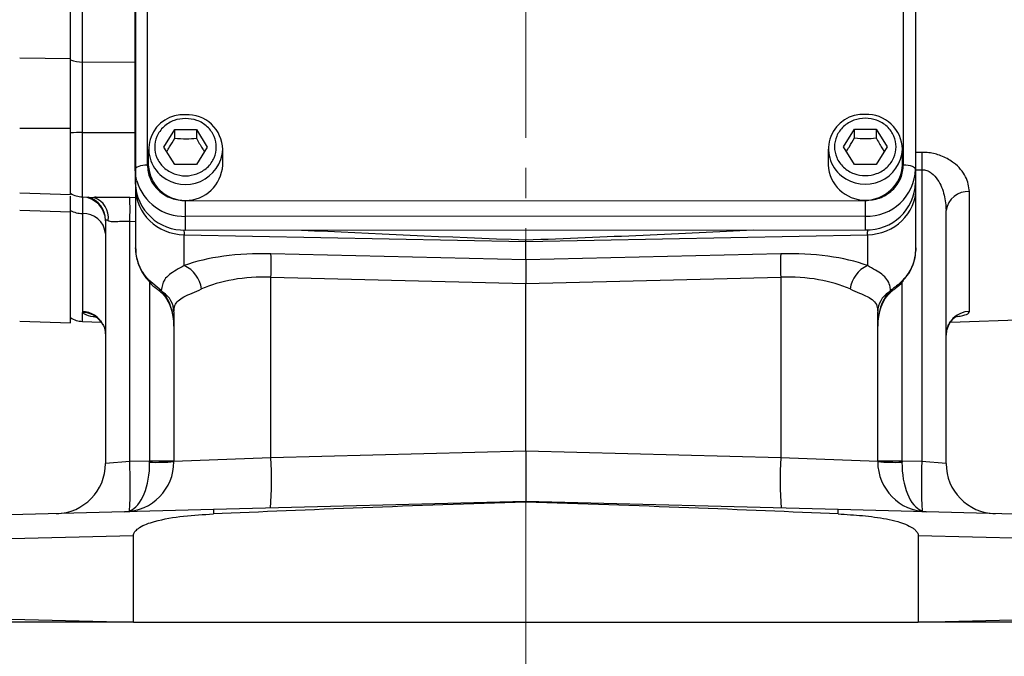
# Model space of a CAD drawing. Header units: inches. Extents: x 0.6 to 16.3, y 0.2 to 11.5.
# Tile 3 of 9: x 2.7 to 6, y 4.4 to 6.5. Entities that reach past the tile are written whole.
import ezdxf

# ---------------------------------------------------------------- set-up
doc = ezdxf.new("R2010")
doc.units = ezdxf.units.IN
doc.header["$MEASUREMENT"] = 0
doc.linetypes.add('CENTERX2', pattern=[0.8, 0.5, -0.1, 0.1, -0.1])
doc.styles.add('SLDTEXTSTYLE0', font='TXT', dxfattribs={"width": 0.75})
doc.dimstyles.new('SLDDIMSTYLE5', dxfattribs={"dimtxt": 0.137795, "dimasz": 0.14, "dimexe": 0, "dimexo": 0.0625, "dimgap": 0.034449, "dimtad": 0, "dimdec": 1, "dimlfac": 1.5, "dimrnd": 1e-09, "dimzin": 4, "dimdsep": 46, "dimtxsty": 'SLDTEXTSTYLE0', "dimblk1": 'CLOSED', "dimblk2": 'CLOSED', "dimsah": 1, "dimcen": 0.09, "dimadec": 0, "dimazin": 1, "dimtfac": 1, "dimtdec": 1, "dimtofl": 0, "dimtmove": 0, "dimatfit": 3, "dimldrblk": 'CLOSED', "dimfxl": 0, "dimfrac": 2, "dimtolj": 1, "dimtzin": 12, "dimarcsym": 0})

# ---------------------------------------------------------------- blocks, each defined once
blk = doc.blocks.new('_Closed')
at = {"color": 0, "linetype": 'ByBlock', "lineweight": -2}
for p, q in [((-1, 0.166667), (0, 0)), ((-1, 0.166667), (-1, -0.166667)), ((0, 0), (-1, -0.166667)), ((0, 0), (-1, 0))]:
    blk.add_line(p, q, dxfattribs=at)
blk = doc.blocks.new('_D_10')
at = {"color": 7, "linetype": 'Continuous', "lineweight": 0}
for p, q in [((2.0398, 4.4733), (2.0398, 4.0553)), ((6.7064, 4.4733), (6.7064, 4.0553)), ((5.695, 4.2931), (5.653, 4.2931)), ((5.653, 4.2931), (5.653, 4.0744)), ((6.0005, 4.2931), (6.0424, 4.2931)), ((6.0424, 4.2931), (6.0424, 4.0744)), ((2.0398, 4.0947), (5.5322, 4.0947)), ((6.7064, 4.0947), (6.1633, 4.0947)), ((5.653, 4.0744), (5.695, 4.0744)), ((6.0424, 4.0744), (6.0005, 4.0744))]:
    blk.add_line(p, q, dxfattribs=at)
at = {"color": 7, "linetype": 'Continuous', "lineweight": 18, "xscale": 0.14, "yscale": 0.14, "rotation": 180.0000000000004}
blk.add_blockref('_Closed', (2.0398, 4.0947, -0.0033), dxfattribs=at)
at = {"color": 7, "linetype": 'Continuous', "lineweight": 18, "xscale": 0.14, "yscale": 0.14}
blk.add_blockref('_Closed', (6.7064, 4.0947, -0.0033), dxfattribs=at)
at = {"color": 7, "linetype": 'Continuous', "lineweight": 18, "char_height": 0.1378, "attachment_point": 1, "style": 'SLDTEXTSTYLE0'}
for s, insert in [('178', (5.695, 4.252)), ('7.0', (5.7205, 4.0458))]:
    blk.add_mtext(s, dxfattribs=dict(at, insert=insert))

msp = doc.modelspace()

# ---------------------------------------------------------------- linework, layer by layer
at = {"color": 7, "linetype": 'CENTERX2', "lineweight": 18}
for p, q in [((4.3731, 3.6952), (4.3731, 10.8223)), ((4.3731, 4.8869), (4.3731, 3.6952))]:
    msp.add_line(p, q, dxfattribs=at)
at = {"color": 7, "linetype": 'Continuous', "lineweight": 25}
for p, q in [((2.8634, 6.3583), (2.8634, 8.6473)), ((2.9036, 6.3462), (2.9036, 8.63)), ((3.0784, 5.99), (3.0781, 6.9236)), ((3.1181, 6.938), (3.1184, 6.0044)), ((5.6251, 6.0052), (5.6247, 6.9388)), ((5.6647, 6.9245), (5.6651, 5.9909)), ((3.0781, 6.8782), (3.0784, 5.9446)), ((3.0798, 6.8721), (3.0798, 5.9278)), ((5.6664, 5.9278), (5.6664, 6.8721)), ((2.6954, 6.36), (2.8634, 6.3583)), ((2.8634, 6.3533), (2.8634, 6.3583)), ((2.6954, 6.1267), (2.8634, 6.1267)), ((2.8634, 5.9071), (2.8634, 6.1267)), ((3.1731, 6.0641), (3.2091, 6.1224)), ((3.2091, 6.1224), (3.2811, 6.1224)), ((3.2091, 6.0937), (3.2091, 6.1224)), ((3.2811, 6.1224), (3.3171, 6.0641)), ((3.2811, 6.1224), (3.2811, 6.0937)), ((5.4264, 6.0649), (5.4624, 6.1231)), ((5.4624, 6.1231), (5.5344, 6.1231)), ((5.4624, 6.0945), (5.4624, 6.1231)), ((5.5344, 6.1231), (5.5704, 6.0649)), ((5.5344, 6.1231), (5.5344, 6.0945)), ((3.1218, 6.0565), (3.1218, 6.0044)), ((3.2091, 6.0059), (3.1731, 6.0641)), ((3.3171, 6.0641), (3.2811, 6.0059)), ((3.3684, 6.0044), (3.3684, 6.0565)), ((5.3751, 6.0573), (5.3751, 6.0052)), ((5.4624, 6.0067), (5.4264, 6.0649)), ((5.5704, 6.0649), (5.5344, 6.0067)), ((5.6218, 6.0052), (5.6218, 6.0573)), ((3.2811, 6.0059), (3.2091, 6.0059)), ((5.5344, 6.0067), (5.4624, 6.0067)), ((3.0784, 5.99), (3.0784, 5.9446)), ((5.6651, 5.9909), (5.6651, 5.9455)), ((5.686, 5.9891), (5.686, 5.0214)), ((2.6954, 5.913), (2.8634, 5.9071)), ((3.0798, 5.9251), (3.0798, 5.8236)), ((5.6664, 5.8236), (5.6664, 5.9278)), ((5.8436, 5.5192), (5.8436, 5.9164)), ((2.9036, 5.8987), (2.9484, 5.8972)), ((2.9484, 5.8977), (2.9436, 5.898)), ((3.2451, 5.8862), (5.4985, 5.8869)), ((2.6954, 5.8553), (2.8634, 5.8494)), ((2.8634, 5.8494), (2.8634, 5.8539)), ((2.8634, 5.4809), (2.8634, 5.8494)), ((2.9031, 5.8437), (2.9031, 5.5192)), ((5.7664, 5.0151), (5.7664, 5.8536)), ((2.9798, 5.8197), (2.9801, 5.8218)), ((2.9798, 5.8197), (2.9798, 5.0151)), ((3.0602, 5.0214), (3.0602, 5.8184)), ((3.0798, 5.8236), (3.0798, 5.7301)), ((5.4985, 5.8353), (3.2452, 5.8345)), ((3.2452, 5.7891), (3.2452, 5.8345)), ((5.4985, 5.8353), (5.4985, 5.7899)), ((5.6664, 5.7301), (5.6664, 5.8236)), ((3.2452, 5.7891), (5.4985, 5.7899)), ((3.2406, 5.7734), (4.3731, 5.7506)), ((3.2406, 5.6714), (3.2406, 5.7734)), ((4.3731, 5.7506), (5.5056, 5.7734)), ((4.3731, 5.7506), (4.3731, 5.7564)), ((4.3731, 5.6901), (4.3731, 5.7506)), ((5.5056, 5.7734), (5.5056, 5.6714)), ((4.3731, 5.6901), (3.5281, 5.7103)), ((5.2181, 5.7103), (4.3731, 5.6901)), ((4.3731, 5.6901), (4.3731, 5.6123)), ((3.1643, 5.5886), (3.1231, 5.623)), ((3.5281, 5.6326), (4.3731, 5.6123)), ((3.5281, 5.0336), (3.5281, 5.6326)), ((4.3731, 5.6123), (5.2181, 5.6326)), ((5.2181, 5.6326), (5.2181, 5.0336)), ((3.1705, 5.5822), (3.1643, 5.5886)), ((4.3731, 5.0558), (4.3731, 5.6123)), ((5.5819, 5.5886), (5.5757, 5.5822)), ((2.9031, 5.5192), (2.9036, 5.516)), ((3.2064, 5.5182), (3.2064, 5.021)), ((5.5398, 5.021), (5.5398, 5.5182)), ((5.7805, 5.4839), (6.7389, 5.5174)), ((2.6954, 5.4868), (2.8634, 5.4809)), ((2.9036, 5.4861), (2.9657, 5.4839)), ((3.5281, 5.0336), (3.2064, 5.021)), ((4.3731, 5.0558), (3.5281, 5.0336)), ((4.3731, 5.0558), (4.3731, 4.8892)), ((5.2181, 5.0336), (4.3731, 5.0558)), ((5.5398, 5.021), (5.2181, 5.0336)), ((3.0602, 5.0214), (2.9798, 5.0151)), ((3.126, 5.0231), (3.0602, 5.0214)), ((3.2064, 5.0231), (3.126, 5.0231)), ((5.6202, 5.0231), (5.5398, 5.0231)), ((5.686, 5.0214), (5.6202, 5.0231)), ((5.7664, 5.0151), (5.686, 5.0214)), ((4.3731, 4.8892), (3.3382, 4.8621)), ((4.3731, 4.8869), (4.3731, 4.8892)), ((5.408, 4.8621), (4.3731, 4.8892)), ((3.3382, 4.8621), (2.1177, 4.8301)), ((6.6285, 4.8301), (5.408, 4.8621)), ((2.0398, 4.7502), (3.0724, 4.7756)), ((3.0724, 4.4884), (3.0724, 4.7756)), ((5.6738, 4.7756), (5.6738, 4.4884)), ((5.6738, 4.7756), (6.7064, 4.7502)), ((3.0283, 4.4884), (2.0398, 4.5127)), ((6.7064, 4.5127), (5.7179, 4.4884)), ((3.0724, 4.4884), (3.0283, 4.4884)), ((3.0724, 4.4884), (5.6738, 4.4884)), ((5.7179, 4.4884), (5.6738, 4.4884))]:
    msp.add_line(p, q, dxfattribs=at)
at = {"color": 8, "linetype": 'Continuous', "lineweight": 25}
for p, q in [((3.0783, 6.3444), (2.9036, 6.3462)), ((2.9036, 6.1128), (3.0784, 6.1127)), ((2.9036, 5.8987), (2.9036, 6.1128)), ((5.686, 6.0466), (5.6664, 6.0463)), ((5.6664, 5.9889), (5.686, 5.9891)), ((3.0798, 5.8963), (3.0602, 5.8969)), ((3.0602, 5.8184), (3.0798, 5.8179)), ((3.126, 5.6162), (3.126, 5.0231)), ((5.6202, 5.0231), (5.6202, 5.6165)), ((2.9036, 5.4861), (2.9036, 5.516))]:
    msp.add_line(p, q, dxfattribs=at)
at = {"color": 7, "linetype": 'Continuous', "lineweight": 25, "flags": 128}
for points in [[(3.1184, 6.0044), (3.1106, 6.0041), (3.1031, 6.0033), (3.0962, 6.002), (3.0902, 6.0002), (3.0852, 5.998), (3.0815, 5.9955), (3.0792, 5.9928), (3.0784, 5.99)], [(3.0835, 5.9519), (3.0816, 5.9597), (3.0784, 5.99)], [(5.6251, 6.0052), (5.6329, 6.005), (5.6404, 6.0042), (5.6473, 6.0028), (5.6534, 6.001), (5.6584, 5.9989), (5.6621, 5.9964), (5.6643, 5.9937), (5.6651, 5.9909)], [(3.2452, 5.8345), (3.2452, 5.838), (3.2452, 5.8428), (3.2452, 5.8487), (3.2452, 5.8556), (3.2452, 5.863), (3.2452, 5.8708), (3.2452, 5.8786), (3.2451, 5.8862)], [(5.4985, 5.8869), (5.4985, 5.8794), (5.4985, 5.8716), (5.4985, 5.8638), (5.4985, 5.8563), (5.4985, 5.8495), (5.4985, 5.8436), (5.4985, 5.8388), (5.4985, 5.8353)]]:
    msp.add_lwpolyline(points, dxfattribs=at)
at = {"color": 8, "linetype": 'Continuous', "lineweight": 25, "flags": 128}
for points in [[(3.1231, 5.623), (3.1217, 5.6214), (3.1216, 5.6211)], [(5.6231, 5.623), (5.6245, 5.6214), (5.6246, 5.6211)], [(3.1643, 5.5886), (3.1597, 5.5879), (3.1564, 5.5891)], [(5.5819, 5.5886), (5.5865, 5.5879), (5.5898, 5.5891)]]:
    msp.add_lwpolyline(points, dxfattribs=at)
at = {"color": 7, "linetype": 'Continuous', "lineweight": 25}
for centre, radius, start, end in [((2.9053, 6.4724), 0.1262, 250.6431, 269.2618), ((3.2378, 6.0574), 0.1145, 86.3204, 231.6089), ((3.2502, 6.0535), 0.1183, 1.4731, 92.4617), ((5.4911, 6.0582), 0.1145, 86.3204, 231.6089), ((5.5035, 6.0542), 0.1183, 1.4731, 92.4617), ((2.9047, 5.5882), 0.5246, 90.1194, 94.5154), ((7.3829, 6.0178), 1.6971, 179.0308, 180.9692), ((3.2451, 6.0108), 0.1235, 182.9753, 357.0247), ((5.4984, 6.0116), 0.1235, 182.9753, 357.0247), ((5.5038, 5.9966), 0.1614, 268.1193, 357.988), ((3.2398, 5.9504), 0.1614, 182.0579, 271.9188), ((5.5038, 5.9512), 0.1614, 268.1193, 357.988), ((2.9064, 5.9787), 0.08, 237.4864, 268), ((5.8381, 5.8443), 0.0723, 85.6248, 172.5959), ((2.9004, 5.8192), 0.0794, 0.3877, 88.0386), ((2.2134, 5.8577), 0.8477, 357.3474, 2.6526), ((2.9058, 5.9363), 0.0926, 242.7441, 268.3003), ((2.9069, 5.7706), 0.0732, 5.8624, 92.9877), ((2.3748, 5.6715), 1.154, 358.0694, 1.9306), ((6.3714, 5.6715), 1.154, 178.0694, 181.9306), ((3.199, 5.5805), 0.1, 7.5632, 65.4088), ((5.5472, 5.5805), 0.1, 114.5912, 172.4368), ((3.1299, 5.5173), 0.0765, 0.6541, 57.999), ((5.6163, 5.5173), 0.0765, 122.001, 179.3459), ((5.8457, 5.44), 0.0793, 91.5042, 179.5403), ((2.9064, 5.566), 0.08, 237.4864, 268), ((2.3324, 4.9608), 1.1979, 355.5123, 3.4878), ((6.4138, 4.9608), 1.1979, 176.5122, 184.4877), ((2.8131, 5.0151), 0.1667, 271.5, 0), ((3.0398, 5.021), 0.1667, 271.5, 0), ((1.3279, 4.9445), 1.734, 357.1282, 2.5429), ((3.1457, 5.8057), 0.787, 268.5721, 274.4279), ((5.7064, 5.021), 0.1667, 180, 268.5), ((5.6005, 5.8057), 0.787, 265.5721, 271.4279), ((7.4183, 4.9445), 1.734, 177.4571, 182.8718), ((5.9331, 5.0151), 0.1667, 180, 268.5), ((3.066, 4.8979), 0.0408, 261.1732, 281.8268), ((3.4042, 4.851), 0.0669, 170.4914, 183.0705), ((5.342, 4.851), 0.0669, 356.9295, 9.5086), ((5.6802, 4.8979), 0.0408, 258.1732, 278.8268)]:
    msp.add_arc(centre, radius, start, end, dxfattribs=at)
at = {"color": 8, "linetype": 'Continuous', "lineweight": 25}
for centre, radius, start, end in [((3.2446, 6.0641), 0.124, 231.0295, 356.4995), ((5.498, 6.0648), 0.124, 231.0295, 356.4995), ((3.2407, 5.9983), 0.1639, 196.4601, 271.5635), ((5.6544, 5.9275), 0.012, 1.3192, 31.8079), ((2.8996, 5.8208), 0.0806, 0.6871, 73.4791), ((2.9177, 5.8291), 0.072, 353.1417, 70.8104), ((3.504, 5.7951), 0.2643, 181.2893, 184.7221), ((5.2231, 5.7962), 0.2834, 355.3782, 358.7563), ((3.1683, 5.5908), 0.00892, 230.4631, 283.8633), ((5.5779, 5.5908), 0.00892, 256.1344, 309.5596), ((2.9001, 5.4393), 0.08, 26.1051, 87.8769), ((2.9029, 5.4383), 0.0777, 32.6634, 89.4542)]:
    msp.add_arc(centre, radius, start, end, dxfattribs=at)
at = {"color": 7, "linetype": 'Continuous', "lineweight": 25}
for centre, major_axis, ratio, start_param, end_param in [((3.2464, 5.9289), (0.1665, 0.0084), 0.933273, 3.094443, 4.630333), ((5.4998, 5.9289), (0.1665, -0.0084), 0.933273, 4.794445, 6.330335), ((4.7563, 5.8176), (2.2923, -0.0747), 0.032567, 4.199576, 4.545488), ((3.9899, 5.8176), (2.2923, 0.0747), 0.032567, 4.87929, 5.230248), ((3.5427, 5.5499), (0.4166, -0.0183), 0.383235, 1.622509, 2.398549), ((5.2035, 5.5499), (0.4166, 0.0183), 0.383235, 0.743044, 1.519084), ((3.5398, 5.4722), (0.3332, -0.0202), 0.478472, 1.634733, 2.410774), ((5.2064, 5.4722), (0.3332, 0.0202), 0.478472, 0.730819, 1.506859), ((3.1231, 5.47), (0, 0.1363), 0.611254, 4.712389, 5.678453), ((5.6231, 5.47), (0, 0.1363), 0.611254, 0.604732, 1.570796), ((3.0398, 5.021), (-0.0044, 0.1666), 0.517444, 3.324308, 4.686209), ((3.1231, 5.0232), (-0.0022, 0.1667), 0.017441, 4.686437, 4.711704), ((5.7064, 5.021), (0.0044, 0.1666), 0.517444, 1.596976, 2.958877), ((5.6231, 5.0232), (0.0022, 0.1667), 0.017441, 1.571481, 1.596748), ((5.0997, 4.8282), (-3.0561, -0.08), 0.026168, 4.951764, 5.326342), ((3.6465, 4.8282), (-3.0561, 0.08), 0.026168, 4.098436, 4.473014)]:
    msp.add_ellipse(centre, major_axis=major_axis, ratio=ratio, start_param=start_param, end_param=end_param, dxfattribs=at)
for points, knots in [([(2.8634, 6.1267), (2.8634, 6.1483), (2.8634, 6.1884), (2.8634, 6.247), (2.8634, 6.3041), (2.8634, 6.3393), (2.8634, 6.3583)], [0, 0, 0, 0, 0.266854, 0.494133, 0.728007, 1, 1, 1, 1]), ([(2.8634, 6.1194), (2.8634, 6.1358), (2.8634, 6.1718), (2.8634, 6.2269), (2.8634, 6.2832), (2.8634, 6.3249), (2.8634, 6.3473), (2.8634, 6.3533)], [0, 0, 0, 0, 0.1993834, 0.4391264, 0.6721026, 0.9118361, 1, 1, 1, 1]), ([(2.9036, 6.1128), (2.9036, 6.1329), (2.9035, 6.1738), (2.9034, 6.2345), (2.9035, 6.2935), (2.9036, 6.3284), (2.9036, 6.3462)], [0, 0, 0, 0, 0.245724, 0.500002, 0.745724, 1, 1, 1, 1]), ([(3.2451, 6.1594), (3.2579, 6.1581), (3.2777, 6.1561), (3.3014, 6.1443), (3.3177, 6.132), (3.331, 6.1167), (3.3433, 6.0946), (3.3496, 6.0641), (3.3433, 6.0337), (3.331, 6.0116), (3.3177, 5.9963), (3.3014, 5.984), (3.2777, 5.9725), (3.2451, 5.9666), (3.2125, 5.9725), (3.1888, 5.984), (3.1725, 5.9963), (3.1592, 6.0116), (3.1469, 6.0337), (3.1406, 6.0641), (3.1469, 6.0946), (3.1592, 6.1167), (3.1725, 6.132), (3.1888, 6.1443), (3.2125, 6.1561), (3.2323, 6.1581), (3.2451, 6.1594)], [0, 0, 0, 0, 0.059864, 0.09209, 0.125, 0.15791, 0.190136, 0.25, 0.309864, 0.34209, 0.375, 0.40791, 0.440136, 0.5, 0.559864, 0.59209, 0.625, 0.65791, 0.690136, 0.75, 0.809864, 0.84209, 0.875, 0.90791, 0.940136, 1, 1, 1, 1]), ([(5.4984, 6.1601), (5.5113, 6.1589), (5.531, 6.1569), (5.5548, 6.145), (5.5711, 6.1328), (5.5843, 6.1175), (5.5966, 6.0953), (5.6029, 6.0649), (5.5966, 6.0345), (5.5843, 6.0123), (5.5711, 5.9971), (5.5548, 5.9847), (5.531, 5.9732), (5.4984, 5.9674), (5.4659, 5.9732), (5.4421, 5.9847), (5.4258, 5.9971), (5.4125, 6.0123), (5.4002, 6.0345), (5.394, 6.0649), (5.4002, 6.0953), (5.4125, 6.1175), (5.4258, 6.1328), (5.4421, 6.145), (5.4659, 6.1569), (5.4856, 6.1589), (5.4984, 6.1601)], [0, 0, 0, 0, 0.059864, 0.09209, 0.125, 0.15791, 0.190136, 0.25, 0.309864, 0.34209, 0.375, 0.40791, 0.440136, 0.5, 0.559864, 0.59209, 0.625, 0.65791, 0.690136, 0.75, 0.809864, 0.84209, 0.875, 0.90791, 0.940136, 1, 1, 1, 1]), ([(3.1823, 6.0493), (3.1856, 6.0543), (3.1946, 6.0675), (3.2035, 6.0836), (3.2091, 6.0937)], [0, 0, 0, 0, 0.376375, 1, 1, 1, 1]), ([(3.2091, 6.0937), (3.222, 6.0926), (3.246, 6.0907), (3.27, 6.0927), (3.2811, 6.0937)], [0, 0, 0, 0, 0.534747, 1, 1, 1, 1]), ([(3.2811, 6.0937), (3.2875, 6.0821), (3.2965, 6.066), (3.3054, 6.0529), (3.3079, 6.0493)], [0, 0, 0, 0, 0.718831, 1, 1, 1, 1]), ([(5.4356, 6.0501), (5.439, 6.0551), (5.4479, 6.0683), (5.4569, 6.0844), (5.4624, 6.0945)], [0, 0, 0, 0, 0.376375, 1, 1, 1, 1]), ([(5.4624, 6.0945), (5.4753, 6.0934), (5.4994, 6.0915), (5.5233, 6.0935), (5.5344, 6.0945)], [0, 0, 0, 0, 0.534747, 1, 1, 1, 1]), ([(5.5344, 6.0945), (5.5409, 6.0829), (5.5498, 6.0668), (5.5587, 6.0537), (5.5612, 6.05)], [0, 0, 0, 0, 0.718831, 1, 1, 1, 1]), ([(5.8436, 5.9164), (5.8413, 5.9331), (5.8376, 5.9584), (5.8154, 5.9905), (5.7991, 6.0063), (5.7779, 6.0222), (5.7525, 6.0362), (5.7157, 6.0458), (5.6937, 6.0464), (5.686, 6.0466)], [0, 0, 0, 0, 0.281, 0.426315, 0.571417, 0.588222, 0.767187, 0.91801, 1, 1, 1, 1]), ([(3.1184, 6.0044), (3.1201, 5.9895), (3.1227, 5.9666), (3.1386, 5.9391), (3.1549, 5.9202), (3.1752, 5.9049), (3.2047, 5.8902), (3.2292, 5.8877), (3.2451, 5.8862)], [0, 0, 0, 0, 0.239457, 0.368361, 0.5, 0.631639, 0.760543, 1, 1, 1, 1]), ([(5.4985, 5.8869), (5.5144, 5.8885), (5.5389, 5.891), (5.5684, 5.9057), (5.5887, 5.921), (5.605, 5.9399), (5.6208, 5.9675), (5.6234, 5.9904), (5.6251, 6.0052)], [0, 0, 0, 0, 0.239457, 0.368361, 0.5, 0.631639, 0.760543, 1, 1, 1, 1]), ([(5.686, 5.9891), (5.69, 5.9889), (5.7001, 5.9884), (5.7107, 5.9831), (5.725, 5.9729), (5.7451, 5.949), (5.7626, 5.9058), (5.7652, 5.8708), (5.7664, 5.8536)], [0, 0, 0, 0, 0.0619489, 0.1567452, 0.1850957, 0.353468, 0.6816508, 1, 1, 1, 1]), ([(2.8634, 5.8494), (2.8634, 5.8607), (2.8634, 5.8817), (2.8634, 5.8974), (2.8634, 5.9007), (2.8634, 5.9012)], [0, 0, 0, 0, 0.5076194, 0.9399577, 1, 1, 1, 1]), ([(2.9031, 5.8985), (2.9031, 5.8936), (2.9031, 5.883), (2.9031, 5.8575), (2.9031, 5.8437)], [0, 0, 0, 0, 0.460068, 1, 1, 1, 1]), ([(2.9801, 5.8218), (2.9805, 5.8223), (2.9816, 5.8237), (2.985, 5.8228), (2.9884, 5.8209), (2.9892, 5.8205)], [0, 0, 0, 0, 0.255128, 0.836374, 1, 1, 1, 1]), ([(2.9892, 5.8205), (2.9898, 5.8201), (2.9946, 5.8177), (3.0017, 5.8171), (3.0158, 5.8173), (3.0324, 5.8189), (3.0509, 5.8186), (3.0602, 5.8184)], [0, 0, 0, 0, 0.047304, 0.355365, 0.366674, 0.683379, 1, 1, 1, 1]), ([(3.1231, 5.623), (3.1145, 5.6338), (3.0952, 5.6582), (3.0817, 5.696), (3.0803, 5.7212), (3.0798, 5.7301)], [0, 0, 0, 0, 0.342388, 0.768147, 1, 1, 1, 1]), ([(3.0805, 5.7284), (3.0803, 5.725), (3.0797, 5.7111), (3.0849, 5.687), (3.0962, 5.6577), (3.1091, 5.6356), (3.1192, 5.6247), (3.1221, 5.6215)], [0, 0, 0, 0, 0.087807, 0.356954, 0.623213, 0.891844, 1, 1, 1, 1]), ([(5.6241, 5.6216), (5.6287, 5.627), (5.6411, 5.6411), (5.6543, 5.6671), (5.6646, 5.6983), (5.6658, 5.7193), (5.6664, 5.73)], [0, 0, 0, 0, 0.177503, 0.468426, 0.726699, 1, 1, 1, 1]), ([(3.2406, 5.6714), (3.2315, 5.6663), (3.2122, 5.6555), (3.1907, 5.6412), (3.1699, 5.6212), (3.1665, 5.6014), (3.1643, 5.5886)], [0, 0, 0, 0, 0.185606, 0.39549, 0.608382, 1, 1, 1, 1]), ([(5.5819, 5.5886), (5.5814, 5.5942), (5.5802, 5.6075), (5.5716, 5.6253), (5.5554, 5.6414), (5.5335, 5.6557), (5.5149, 5.6662), (5.5056, 5.6714)], [0, 0, 0, 0, 0.161868, 0.389172, 0.619826, 0.808634, 1, 1, 1, 1]), ([(3.1219, 5.6215), (3.1234, 5.6195), (3.1311, 5.6094), (3.1433, 5.5988), (3.1539, 5.5911), (3.1565, 5.5892)], [0, 0, 0, 0, 0.154698, 0.799383, 1, 1, 1, 1]), ([(5.6231, 5.623), (5.6224, 5.6221), (5.6104, 5.6091), (5.5957, 5.5985), (5.5819, 5.5886)], [0, 0, 0, 0, 0.062586, 1, 1, 1, 1]), ([(5.5897, 5.5892), (5.5925, 5.5913), (5.6042, 5.5998), (5.6165, 5.6105), (5.6238, 5.6204), (5.6245, 5.6213)], [0, 0, 0, 0, 0.220108, 0.927376, 1, 1, 1, 1]), ([(3.1563, 5.5886), (3.1573, 5.588), (3.1607, 5.5861), (3.1634, 5.5834), (3.1652, 5.5816)], [0, 0, 0, 0, 0.318322, 1, 1, 1, 1]), ([(3.1627, 5.584), (3.165, 5.5818), (3.1741, 5.5731), (3.1872, 5.5539), (3.1993, 5.525), (3.2055, 5.4962), (3.2062, 5.4775), (3.2064, 5.47)], [0, 0, 0, 0, 0.073586, 0.296333, 0.548032, 0.820894, 1, 1, 1, 1]), ([(3.2064, 5.5182), (3.2071, 5.5252), (3.2083, 5.5394), (3.2194, 5.5552), (3.2385, 5.568), (3.2648, 5.5792), (3.2873, 5.589), (3.2981, 5.5937)], [0, 0, 0, 0, 0.193788, 0.392776, 0.597116, 0.80657, 1, 1, 1, 1]), ([(5.4481, 5.5937), (5.4588, 5.589), (5.4805, 5.5796), (5.5069, 5.5684), (5.527, 5.5553), (5.5381, 5.539), (5.5392, 5.5246), (5.5398, 5.5182)], [0, 0, 0, 0, 0.191641, 0.387772, 0.602568, 0.823877, 1, 1, 1, 1]), ([(5.5398, 5.47), (5.5399, 5.4752), (5.5403, 5.492), (5.5452, 5.5191), (5.5563, 5.5486), (5.5696, 5.5701), (5.5799, 5.5804), (5.5835, 5.584)], [0, 0, 0, 0, 0.125572, 0.403093, 0.658557, 0.880544, 1, 1, 1, 1]), ([(5.581, 5.5816), (5.5832, 5.5838), (5.5858, 5.5865), (5.5892, 5.5884), (5.5898, 5.5888)], [0, 0, 0, 0, 0.811303, 1, 1, 1, 1]), ([(2.9424, 5.5037), (2.9423, 5.5038), (2.9418, 5.5039), (2.9467, 5.5019), (2.9554, 5.4956), (2.964, 5.4877), (2.9675, 5.4809), (2.9684, 5.4791)], [0, 0, 0, 0, 0.10642, 0.349294, 0.608161, 0.899784, 1, 1, 1, 1]), ([(5.767, 5.4421), (5.7669, 5.4438), (5.7662, 5.4526), (5.7707, 5.4674), (5.7793, 5.4836), (5.7896, 5.4948), (5.7985, 5.5012), (5.8036, 5.5037), (5.8038, 5.5037), (5.8039, 5.5038)], [0, 0, 0, 0, 0.050289, 0.263227, 0.449077, 0.614717, 0.765384, 0.895273, 1, 1, 1, 1]), ([(2.968, 5.48), (2.9689, 5.4788), (2.9736, 5.4726), (2.9782, 5.46), (2.9788, 5.4488), (2.979, 5.4444)], [0, 0, 0, 0, 0.1246262, 0.6549692, 1, 1, 1, 1]), ([(5.7664, 5.0151), (5.7665, 5.0106), (5.7666, 5.0061), (5.7666, 5.0084), (5.7666, 5.0084)], [0, 0, 0, 0, 0.999985, 1, 1, 1, 1]), ([(3.0724, 4.7756), (3.0727, 4.7782), (3.0735, 4.7839), (3.0804, 4.7935), (3.1018, 4.81), (3.1563, 4.8282), (3.2387, 4.8425), (3.3044, 4.8458), (3.3374, 4.8475)], [0, 0, 0, 0, 0.027056, 0.060277, 0.120397, 0.308773, 0.65377, 1, 1, 1, 1]), ([(5.4088, 4.8475), (5.4355, 4.846), (5.4889, 4.8431), (5.5548, 4.8342), (5.6022, 4.8235), (5.6319, 4.8137), (5.6523, 4.8041), (5.6657, 4.7933), (5.6719, 4.7854), (5.6737, 4.7789), (5.6738, 4.7761), (5.6738, 4.7756)], [0, 0, 0, 0, 0.280993, 0.561694, 0.696633, 0.791001, 0.890791, 0.930743, 0.971061, 0.994448, 1, 1, 1, 1]), ([(3.0283, 4.4884), (2.9771, 4.4884), (2.8785, 4.4884), (2.7403, 4.4884), (2.6133, 4.4884), (2.4957, 4.4884), (2.3894, 4.4884), (2.2953, 4.4884), (2.2144, 4.4884), (2.1483, 4.4884), (2.0973, 4.4884), (2.0647, 4.4884), (2.0467, 4.4884), (2.0446, 4.4884), (2.0436, 4.4884)], [0, 0, 0, 0, 0.092009, 0.1773373, 0.2629381, 0.3482681, 0.433634, 0.5192704, 0.6046383, 0.6904111, 0.7764556, 0.8622299, 0.9311149, 1, 1, 1, 1]), ([(6.7026, 4.4884), (6.7008, 4.4884), (6.6973, 4.4884), (6.6691, 4.4884), (6.6265, 4.4884), (6.5678, 4.4884), (6.4936, 4.4884), (6.4052, 4.4884), (6.304, 4.4884), (6.1907, 4.4884), (6.0673, 4.4884), (5.9452, 4.4884), (5.8283, 4.4884), (5.7547, 4.4884), (5.7179, 4.4884)], [0, 0, 0, 0, 0.092005, 0.178274, 0.264818, 0.351087, 0.437327, 0.523844, 0.610082, 0.695958, 0.78211, 0.867984, 0.933992, 1, 1, 1, 1])]:
    msp.add_open_spline(points, degree=3, knots=knots, dxfattribs=at)
at = {"color": 8, "linetype": 'Continuous', "lineweight": 25}
for points, knots in [([(3.0602, 5.8969), (3.0424, 5.8973), (3.0077, 5.898), (2.9686, 5.8963), (2.9522, 5.8974), (2.9484, 5.8977)], [0, 0, 0, 0, 0.4499236, 0.8732535, 1, 1, 1, 1]), ([(5.6664, 5.7301), (5.6647, 5.7132), (5.6613, 5.6794), (5.6411, 5.6438), (5.6263, 5.6267), (5.6231, 5.623)], [0, 0, 0, 0, 0.440119, 0.877499, 1, 1, 1, 1]), ([(2.9036, 5.516), (2.906, 5.5139), (2.9119, 5.5088), (2.9268, 5.5039), (2.9425, 5.5018), (2.9442, 5.5016)], [0, 0, 0, 0, 0.369578, 0.93144, 1, 1, 1, 1]), ([(5.8039, 5.5022), (5.8101, 5.5033), (5.8286, 5.5064), (5.8412, 5.5124), (5.843, 5.5174), (5.8436, 5.5192)], [0, 0, 0, 0, 0.242945, 0.725252, 1, 1, 1, 1])]:
    msp.add_open_spline(points, degree=3, knots=knots, dxfattribs=at)

# ---------------------------------------------------------------- dimensions: what is measured, and where the dimension line sits
at = {"color": 7, "linetype": 'Continuous', "lineweight": 18}
dim = msp.add_linear_dim(base=(6.7064, 4.0947), p1=(2.0398, 4.5127), p2=(6.7064, 4.5127), dimstyle='SLDDIMSTYLE5', dxfattribs=at)
dim.commit()
dim.dimension.update_dxf_attribs({"geometry": '_D_10', "text_midpoint": (5.8477, 4.0947), "dimtype": 160})

doc.saveas('drawing.dxf')
